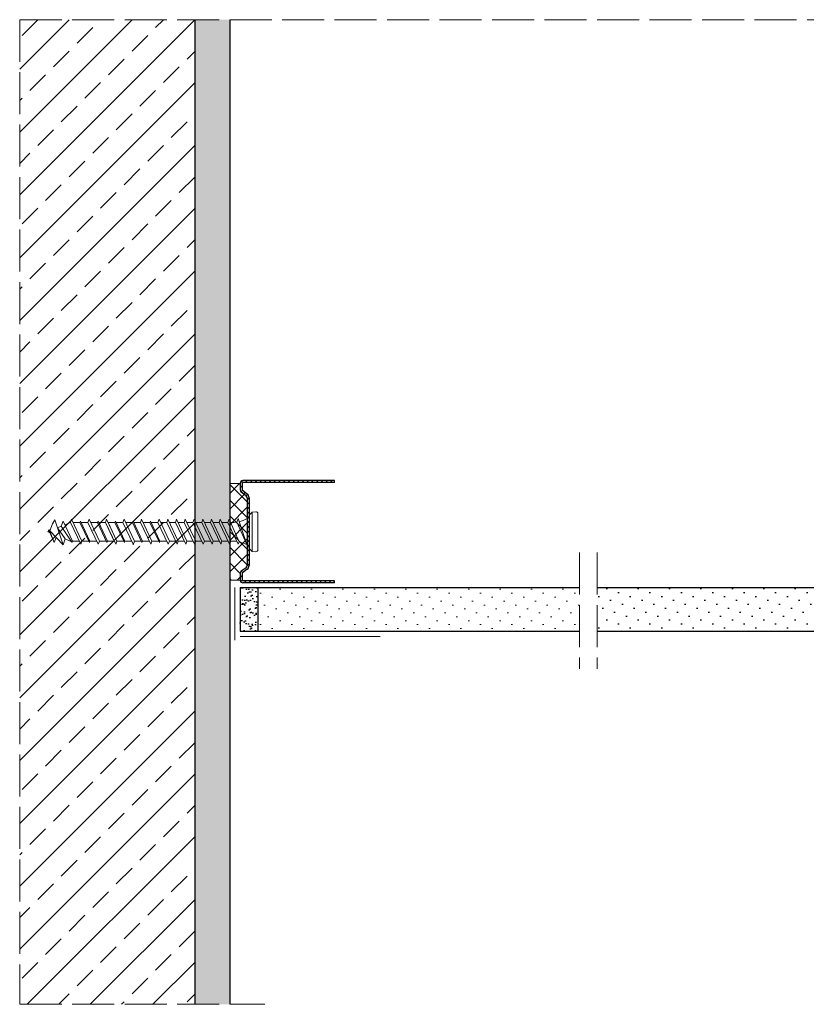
# Model space of a CAD drawing. Header units: millimetres. Extents: x 1525 to 3128, y 652 to 1560.
# Tile 2 of 9: x 1525 to 1750, y 1279 to 1560. Entities that reach past the tile are written whole.
import ezdxf

# ---------------------------------------------------------------- set-up
doc = ezdxf.new("R2010")
doc.units = ezdxf.units.MM
doc.linetypes.add('ACAD_ISO02W100', pattern=[15, 12, -3])
for name, color, linetype, lineweight in [('_RIGIPS AKCESORIA', 7, 'Continuous', 18), ('_RIGIPS G-K', 7, 'Continuous', 25), ('KRESKOWANIE', 7, 'Continuous', 9), ('PRZERYWANA', 7, 'ACAD_ISO02W100', 9)]:
    doc.layers.add(name, color=color, linetype=linetype, lineweight=lineweight)

# ---------------------------------------------------------------- blocks, each defined once
blk = doc.blocks.new('UD 30 ULTRASTIL')
h = blk.add_hatch()
h.set_pattern_fill('ANSI31', color=256, scale=0.3, style=0)
h.paths.add_polyline_path([(684.71, 712.9), (658.51, 712.9, 0.414214), (657.71, 712.1), (657.71, 710.25, 0.236068), (658.03, 709.61), (659.39, 708.59, -0.236068), (659.71, 707.95), (659.71, 688.65, -0.236068), (659.39, 688.01), (658.03, 686.99, 0.236068), (657.71, 686.35), (657.71, 684.5, 0.414214), (658.51, 683.7), (684.71, 683.7), (684.71, 684.25), (658.51, 684.25, -0.414214), (658.26, 684.5), (658.26, 686.35, -0.236068), (658.36, 686.55), (659.72, 687.57, 0.236068), (660.26, 688.65), (660.26, 707.95, 0.236068), (659.72, 709.03), (658.36, 710.05, -0.236068), (658.26, 710.25), (658.26, 712.1, -0.414214), (658.51, 712.35), (684.71, 712.35)])
for p, q in [((657.71, 712.1), (657.71, 710.25)), ((658.26, 712.1), (658.26, 710.25)), ((684.71, 712.9), (658.51, 712.9)), ((684.71, 712.35), (658.51, 712.35)), ((684.71, 712.35), (684.71, 712.9)), ((659.39, 708.59), (658.03, 709.61)), ((659.72, 709.03), (658.36, 710.05)), ((659.71, 707.95), (659.71, 688.65)), ((660.26, 707.95), (660.26, 688.65)), ((659.39, 688.01), (658.03, 686.99)), ((659.72, 687.57), (658.36, 686.55)), ((657.71, 686.35), (657.71, 684.5)), ((658.26, 686.35), (658.26, 684.5)), ((684.71, 684.25), (658.51, 684.25)), ((684.71, 683.7), (684.71, 684.25)), ((684.71, 683.7), (658.51, 683.7))]:
    blk.add_line(p, q)
for centre, radius, start, end in [((658.51, 712.1), 0.8, 90, 180), ((658.51, 712.1), 0.25, 90, 180), ((658.51, 710.25), 0.8, 180, 233.1301), ((658.51, 710.25), 0.25, 180, 233.1301), ((658.91, 707.95), 0.8, 0, 53.1301), ((658.91, 707.95), 1.35, 0, 53.1301), ((658.51, 686.35), 0.8, 126.8699, 180), ((658.91, 688.65), 0.8, 306.8699, 0), ((658.91, 688.65), 1.35, 306.8699, 0), ((658.51, 684.5), 0.8, 180, 270), ((658.51, 686.35), 0.25, 126.8699, 180), ((658.51, 684.5), 0.25, 180, 270)]:
    blk.add_arc(centre, radius, start, end)
blk = doc.blocks.new('kolek beton 65')
at = {"layer": '_RIGIPS AKCESORIA'}
for p, q in [((-68.91, -931.37), (-69.76, -932.23)), ((-67.81, -931.28), (-68.91, -931.37)), ((-68.91, -942.59), (-68.91, -931.37)), ((-125.3, -933.58), (-125.96, -934.72)), ((-122.91, -940.73), (-125.3, -933.58)), ((-122.93, -933.94), (-123.47, -935.41)), ((-120.25, -939.63), (-122.93, -933.94)), ((-120.48, -933.42), (-120.81, -934.33)), ((-117.51, -939.63), (-120.48, -933.42)), ((-117.93, -933.94), (-118.08, -934.33)), ((-115.25, -939.63), (-117.93, -933.94)), ((-115.48, -933.42), (-115.81, -934.33)), ((-112.51, -939.63), (-115.48, -933.42)), ((-112.93, -933.94), (-113.08, -934.33)), ((-110.25, -939.63), (-112.93, -933.94)), ((-110.48, -933.42), (-110.81, -934.33)), ((-110.48, -933.42), (-110.81, -934.33)), ((-107.51, -939.63), (-110.48, -933.42)), ((-107.93, -933.94), (-108.08, -934.33)), ((-105.25, -939.63), (-107.93, -933.94)), ((-105.48, -933.42), (-105.81, -934.33)), ((-102.51, -939.63), (-105.48, -933.42)), ((-102.93, -933.94), (-103.08, -934.33)), ((-100.25, -939.63), (-102.93, -933.94)), ((-100.48, -933.42), (-100.81, -934.33)), ((-97.51, -939.63), (-100.48, -933.42)), ((-97.93, -933.94), (-98.08, -934.33)), ((-95.25, -939.63), (-97.93, -933.94)), ((-95.48, -933.42), (-95.81, -934.33)), ((-92.51, -939.63), (-95.48, -933.42)), ((-92.98, -933.42), (-93.31, -934.33)), ((-90.01, -939.63), (-92.98, -933.42)), ((-90.48, -933.42), (-90.81, -934.33)), ((-87.51, -939.63), (-90.48, -933.42)), ((-87.98, -933.42), (-88.31, -934.33)), ((-85.01, -939.63), (-87.98, -933.42)), ((-85.48, -933.42), (-85.81, -934.33)), ((-82.51, -939.63), (-85.48, -933.42)), ((-82.98, -933.42), (-83.31, -934.33)), ((-80.01, -939.63), (-82.98, -933.42)), ((-80.48, -933.42), (-80.81, -934.33)), ((-77.51, -939.63), (-80.48, -933.42)), ((-77.98, -933.42), (-78.31, -934.33)), ((-75.01, -939.63), (-77.98, -933.42)), ((-75.47, -933.37), (-75.81, -934.33)), ((-75.47, -933.37), (-72.61, -939.89)), ((-72.91, -933.23), (-73.27, -934.2)), ((-73.27, -934.2), (-70.43, -940.67)), ((-70.43, -940.67), (-72.91, -933.23)), ((-69.76, -932.23), (-69.76, -941.73)), ((-67.26, -942.18), (-67.26, -931.78)), ((-126.91, -936.37), (-127.26, -936.98)), ((-126.9, -936.83), (-127.26, -936.98)), ((-126.72, -937.2), (-127.26, -936.98)), ((-127.02, -936.57), (-125.7, -939.37)), ((-125.41, -940.08), (-126.91, -936.37)), ((-126.69, -936.74), (-126.75, -936.77)), ((-125.96, -934.72), (-126.69, -936.74)), ((-126.69, -936.74), (-122.91, -940.73)), ((-123.47, -935.41), (-124.54, -935.85)), ((-122.3, -939.04), (-124.54, -935.85)), ((-123.47, -935.41), (-120.37, -939.96)), ((-120.86, -934.33), (-122.44, -934.98)), ((-120.81, -934.33), (-120.86, -934.33)), ((-117.85, -940.54), (-120.81, -934.33)), ((-118.08, -934.33), (-120.05, -934.33)), ((-118.08, -934.33), (-115.39, -940.02)), ((-115.81, -934.33), (-117.73, -934.33)), ((-112.85, -940.54), (-115.81, -934.33)), ((-113.08, -934.33), (-115.05, -934.33)), ((-113.08, -934.33), (-110.39, -940.02)), ((-110.81, -934.33), (-112.73, -934.33)), ((-108.28, -939.63), (-110.81, -934.33)), ((-107.85, -940.54), (-110.81, -934.33)), ((-108.08, -934.33), (-110.05, -934.33)), ((-107.51, -939.63), (-110.05, -934.33)), ((-108.08, -934.33), (-105.39, -940.02)), ((-105.81, -934.33), (-107.73, -934.33)), ((-102.85, -940.54), (-105.81, -934.33)), ((-103.08, -934.33), (-105.05, -934.33)), ((-103.08, -934.33), (-100.39, -940.02)), ((-100.81, -934.33), (-102.73, -934.33)), ((-97.85, -940.54), (-100.81, -934.33)), ((-98.08, -934.33), (-100.05, -934.33)), ((-98.08, -934.33), (-95.39, -940.02)), ((-95.81, -934.33), (-97.73, -934.33)), ((-92.85, -940.54), (-95.81, -934.33)), ((-93.31, -934.33), (-95.05, -934.33)), ((-90.35, -940.54), (-93.31, -934.33)), ((-90.81, -934.33), (-92.55, -934.33)), ((-87.85, -940.54), (-90.81, -934.33)), ((-88.31, -934.33), (-90.05, -934.33)), ((-85.35, -940.54), (-88.31, -934.33)), ((-85.81, -934.33), (-87.55, -934.33)), ((-82.85, -940.54), (-85.81, -934.33)), ((-83.31, -934.33), (-85.05, -934.33)), ((-80.35, -940.54), (-83.31, -934.33)), ((-80.81, -934.33), (-82.55, -934.33)), ((-77.85, -940.54), (-80.81, -934.33)), ((-80.05, -934.33), (-78.31, -934.33)), ((-75.35, -940.54), (-78.31, -934.33)), ((-75.81, -934.33), (-77.55, -934.33)), ((-72.85, -940.54), (-75.81, -934.33)), ((-124.89, -938.64), (-125.41, -940.08)), ((-122.3, -939.04), (-122.91, -940.73)), ((-120.86, -939.63), (-122.3, -939.04)), ((-120.6, -939.63), (-120.86, -939.63)), ((-120.25, -939.63), (-120.37, -939.96)), ((-118.28, -939.63), (-120.25, -939.63)), ((-117.51, -939.63), (-117.85, -940.54)), ((-115.58, -939.63), (-117.51, -939.63)), ((-115.25, -939.63), (-115.39, -940.02)), ((-113.28, -939.63), (-115.25, -939.63)), ((-112.51, -939.63), (-112.85, -940.54)), ((-110.6, -939.63), (-112.51, -939.63)), ((-110.25, -939.63), (-110.39, -940.02)), ((-108.28, -939.63), (-110.25, -939.63)), ((-107.51, -939.63), (-107.85, -940.54)), ((-107.51, -939.63), (-107.85, -940.54)), ((-105.6, -939.63), (-107.51, -939.63)), ((-105.25, -939.63), (-105.39, -940.02)), ((-103.28, -939.63), (-105.25, -939.63)), ((-102.51, -939.63), (-102.91, -940.73)), ((-100.6, -939.63), (-102.51, -939.63)), ((-100.25, -939.63), (-100.41, -940.08)), ((-98.28, -939.63), (-100.25, -939.63)), ((-97.51, -939.63), (-97.85, -940.54)), ((-95.6, -939.63), (-97.51, -939.63)), ((-95.25, -939.63), (-95.39, -940.02)), ((-93.28, -939.63), (-95.25, -939.63)), ((-92.51, -939.63), (-92.85, -940.54)), ((-90.78, -939.63), (-92.51, -939.63)), ((-90.01, -939.63), (-90.35, -940.54)), ((-88.28, -939.63), (-90.01, -939.63)), ((-87.51, -939.63), (-87.85, -940.54)), ((-85.78, -939.63), (-87.51, -939.63)), ((-85.01, -939.63), (-85.35, -940.54)), ((-83.28, -939.63), (-85.01, -939.63)), ((-82.51, -939.63), (-82.85, -940.54)), ((-80.78, -939.63), (-82.51, -939.63)), ((-80.01, -939.63), (-80.35, -940.54)), ((-78.28, -939.63), (-80.01, -939.63)), ((-77.51, -939.63), (-77.85, -940.54)), ((-77.51, -939.63), (-75.78, -939.63)), ((-75.01, -939.63), (-75.35, -940.54)), ((-72.61, -939.89), (-72.85, -940.54)), ((-68.91, -942.59), (-69.76, -941.73)), ((-67.81, -942.68), (-68.91, -942.59))]:
    blk.add_line(p, q, dxfattribs=at)
for centre, radius, start, end in [((-67.76, -931.78), 0.5, 0, 95), ((-74.88, -924.33), 10, 269.0428, 279.2887), ((-74.88, -924.33), 10, 282.9916, 297.2521), ((-70.76, -932.33), 1, 297.387, 0.1192), ((-74.88, -949.63), 10, 80.5289, 90.7633), ((-74.88, -949.63), 10, 62.7479, 76.8682), ((-70.76, -941.63), 1, 359.8807, 62.6128), ((-67.76, -942.18), 0.5, 265, 360)]:
    blk.add_arc(centre, radius, start, end, dxfattribs=at)

msp = doc.modelspace()

# ---------------------------------------------------------------- hatches: boundary and pattern name
at = {"layer": '_RIGIPS AKCESORIA'}
h = msp.add_hatch(dxfattribs=at)
h.set_pattern_fill('ANSI37', color=256, style=0)
h.set_pattern_definition([(45, (-470, -28.55), (-2.245064, 2.245064), []), (135, (-470, -28.55), (-2.245064, -2.245064), [])])
h.paths.add_polyline_path([(1590.2, 1423.65, 0.236068), (1589.88, 1424.29), (1588.52, 1425.31, -0.236068), (1588.2, 1425.95), (1588.2, 1427.8), (1585.2, 1427.8), (1585.2, 1400.2), (1588.2, 1400.2), (1588.2, 1402.05, -0.236068), (1588.52, 1402.69), (1589.88, 1403.71, 0.236068), (1590.2, 1404.35)])
at = {"layer": '_RIGIPS G-K'}
h = msp.add_hatch(dxfattribs=at)
h.set_pattern_fill('AR-SAND', color=256, scale=0.05, style=0)
h.set_pattern_definition([(322.5, (-426.3334, 2488.4351), (-0.0800016, -2.4470662), [0, -1.9304, 0, -2.159, 0, -2.06375]), (352.5, (-426.3334, 2488.435), (2.2476164, -3.5841255), [0, -1.0414, 0, -1.7399, 0, -0.66675]), (32.5, (-427.8955, 2488.4351), (3.9549619, -0.007186), [0, -0.635, 0, -2.286, 0, -2.9845]), (42.5, (-427.8955, 2488.435), (3.8177823, -1.1146466), [0, -0.3175, 0, -1.4986, 0, -1.7145])])
h.paths.add_polyline_path([(1588.2, 1385.55), (1593.2, 1385.55), (1593.2, 1398.05), (1588.2, 1398.05)])
h = msp.add_hatch(dxfattribs=at)
h.set_pattern_fill('DOTS', color=256, scale=2, angle=225, style=0)
h.set_pattern_definition([(225, (-47, -0.9), (1.122532, -3.367596), [0, -3.175])])
h.paths.add_polyline_path([(1690.2, 1398.05), (1690.2, 1385.55), (1840.2, 1385.55), (1840.2, 1398.05)])
at = {"layer": 'KRESKOWANIE'}
h = msp.add_hatch(dxfattribs=at)
h.set_pattern_fill('ANSI33', color=256, scale=2, angle=180, style=0)
h.set_pattern_definition([(225, (-470, 5e-13), (8.980256, -8.980256), []), (225, (-478.98, 5e-13), (8.980256, -8.980256), [6.35, -3.175])])
h.paths.add_polyline_path([(1575.2, 1560.34), (1525.2, 1560.34), (1525.2, 1278.95), (1575.2, 1278.95)])
h = msp.add_hatch(dxfattribs=at)
h.set_pattern_fill('AR-SAND', color=256, scale=0.1, style=0)
h.set_pattern_definition([(37.5, (-470, 5e-13), (-0.160003, 4.8941324), [0, -3.8608, 0, -4.318, 0, -4.1275]), (7.5, (-470, 5e-13), (4.495233, 7.168251), [0, -2.0828, 0, -3.4798, 0, -1.3335]), (327.5, (-473.124, 5e-13), (7.909924, 0.014372), [0, -1.27, 0, -4.572, 0, -5.969]), (317.5, (-473.124, 5e-13), (7.635565, 2.229293), [0, -0.635, 0, -2.9972, 0, -3.429])])
h.paths.add_polyline_path([(1585.2, 1560.34), (1575.2, 1560.34), (1575.2, 1278.95), (1585.2, 1278.95)])
h = msp.add_hatch(dxfattribs=at)
h.set_pattern_fill('DOTS', color=256, scale=2, angle=225, style=0)
h.paths.add_polyline_path([(1685.2, 1398.05), (1593.2, 1398.05), (1593.2, 1385.55), (1685.2, 1385.55)])

# ---------------------------------------------------------------- linework, layer by layer
for p, q in [((1575.2, 1560.34), (1575.2, 1278.95)), ((1585.2, 1560.34), (1585.2, 1278.95))]:
    msp.add_line(p, q)
at = {"layer": '_RIGIPS AKCESORIA'}
for p, q in [((1588.2, 1427.8), (1585.2, 1427.8)), ((1588.2, 1400.2), (1585.2, 1400.2)), ((1586.7, 1398.05), (1586.7, 1383.05)), ((1588.2, 1384.05), (1628.2, 1384.05))]:
    msp.add_line(p, q, dxfattribs=at)
at = {"layer": '_RIGIPS G-K'}
for p, q in [((1588.2, 1398.05), (1685.2, 1398.05)), ((1588.2, 1398.05), (1588.2, 1385.55)), ((1593.2, 1398.05), (1593.2, 1385.55)), ((1690.2, 1398.05), (1840.2, 1398.05)), ((1588.2, 1385.55), (1685.2, 1385.55)), ((1690.2, 1385.55), (1840.2, 1385.55))]:
    msp.add_line(p, q, dxfattribs=at)
at = {"layer": 'PRZERYWANA'}
for p, q in [((1525.2, 1560.34), (2049.42, 1560.34)), ((1525.2, 1560.34), (1525.2, 1278.95)), ((1685.2, 1408.05), (1685.2, 1374.85)), ((1690.2, 1408.05), (1690.2, 1374.85)), ((1525.2, 1278.95), (1595.2, 1278.95))]:
    msp.add_line(p, q, dxfattribs=at)

# ---------------------------------------------------------------- block references
msp.add_blockref('UD 30 ULTRASTIL', (930.49, 715.7))
at = {"layer": '_RIGIPS AKCESORIA'}
msp.add_blockref('kolek beton 65', (1660.51, 2350.98), dxfattribs=at)

doc.saveas('drawing.dxf')
